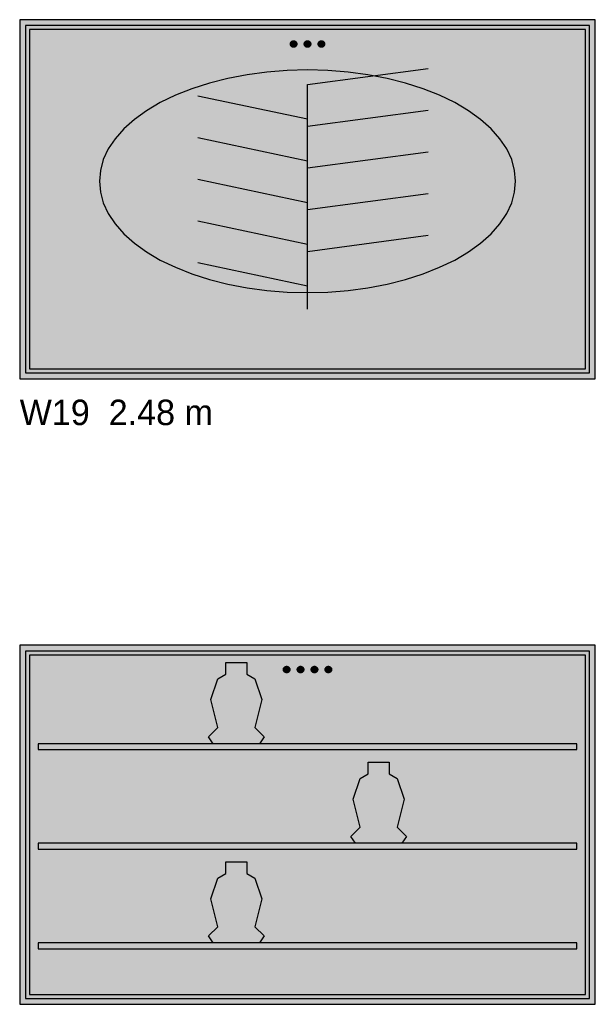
# Model space of a CAD drawing. Header units: metres. Extents: x 0 to 18.5, y -15.3 to 1.8.
# Tile 5 of 17: x 0 to 2.5, y -10.8 to -6.6. Entities that reach past the tile are written whole.
import ezdxf

# ---------------------------------------------------------------- set-up
doc = ezdxf.new("R2010")
doc.units = ezdxf.units.M

# ---------------------------------------------------------------- blocks, each defined once
blk = doc.blocks.new('NC_N1_ELEV_W19')
at = {"true_color": 0xf6f5ef}
h = blk.add_hatch(color=256, dxfattribs=at)
h.dxf.hatch_style = 1
h.paths.add_polyline_path([(2.484, 0), (2.484, 1.55), (0, 1.55), (0, 0)])
h = blk.add_hatch(color=256, dxfattribs=at)
h.dxf.hatch_style = 1
h.paths.add_polyline_path([(2.459, 0.025), (2.459, 1.525), (0.025, 1.525), (0.025, 0.025)])
at = {"true_color": 0xa38246}
h = blk.add_hatch(color=256, dxfattribs=at)
h.dxf.hatch_style = 1
h.paths.add_polyline_path([(1.196, 1.445), (1.1959, 1.4436), (1.1957, 1.4423), (1.1954, 1.4409), (1.1949, 1.4396), (1.1943, 1.4384), (1.1936, 1.4372), (1.1928, 1.4361), (1.1919, 1.4351), (1.1909, 1.4342), (1.1898, 1.4334), (1.1886, 1.4327), (1.1874, 1.4321), (1.1861, 1.4316), (1.1847, 1.4313), (1.1834, 1.4311), (1.182, 1.431), (1.1806, 1.4311), (1.1793, 1.4313), (1.1779, 1.4316), (1.1766, 1.4321), (1.1754, 1.4327), (1.1742, 1.4334), (1.1731, 1.4342), (1.1721, 1.4351), (1.1712, 1.4361), (1.1704, 1.4372), (1.1697, 1.4384), (1.1691, 1.4396), (1.1686, 1.4409), (1.1683, 1.4423), (1.1681, 1.4436), (1.168, 1.445), (1.1681, 1.4464), (1.1683, 1.4477), (1.1686, 1.4491), (1.1691, 1.4504), (1.1697, 1.4516), (1.1704, 1.4528), (1.1712, 1.4539), (1.1721, 1.4549), (1.1731, 1.4558), (1.1742, 1.4566), (1.1754, 1.4573), (1.1766, 1.4579), (1.1779, 1.4584), (1.1793, 1.4587), (1.1806, 1.4589), (1.182, 1.459), (1.1834, 1.4589), (1.1847, 1.4587), (1.1861, 1.4584), (1.1874, 1.4579), (1.1886, 1.4573), (1.1898, 1.4566), (1.1909, 1.4558), (1.1919, 1.4549), (1.1928, 1.4539), (1.1936, 1.4528), (1.1943, 1.4516), (1.1949, 1.4504), (1.1954, 1.4491), (1.1957, 1.4477), (1.1959, 1.4464)])
h = blk.add_hatch(color=256, dxfattribs=at)
h.dxf.hatch_style = 1
h.paths.add_polyline_path([(1.256, 1.445), (1.2559, 1.4436), (1.2557, 1.4423), (1.2554, 1.4409), (1.2549, 1.4396), (1.2543, 1.4384), (1.2536, 1.4372), (1.2528, 1.4361), (1.2519, 1.4351), (1.2509, 1.4342), (1.2498, 1.4334), (1.2486, 1.4327), (1.2474, 1.4321), (1.2461, 1.4316), (1.2447, 1.4313), (1.2434, 1.4311), (1.242, 1.431), (1.2406, 1.4311), (1.2393, 1.4313), (1.2379, 1.4316), (1.2366, 1.4321), (1.2354, 1.4327), (1.2342, 1.4334), (1.2331, 1.4342), (1.2321, 1.4351), (1.2312, 1.4361), (1.2304, 1.4372), (1.2297, 1.4384), (1.2291, 1.4396), (1.2286, 1.4409), (1.2283, 1.4423), (1.2281, 1.4436), (1.228, 1.445), (1.2281, 1.4464), (1.2283, 1.4477), (1.2286, 1.4491), (1.2291, 1.4504), (1.2297, 1.4516), (1.2304, 1.4528), (1.2312, 1.4539), (1.2321, 1.4549), (1.2331, 1.4558), (1.2342, 1.4566), (1.2354, 1.4573), (1.2366, 1.4579), (1.2379, 1.4584), (1.2393, 1.4587), (1.2406, 1.4589), (1.242, 1.459), (1.2434, 1.4589), (1.2447, 1.4587), (1.2461, 1.4584), (1.2474, 1.4579), (1.2486, 1.4573), (1.2498, 1.4566), (1.2509, 1.4558), (1.2519, 1.4549), (1.2528, 1.4539), (1.2536, 1.4528), (1.2543, 1.4516), (1.2549, 1.4504), (1.2554, 1.4491), (1.2557, 1.4477), (1.2559, 1.4464)])
h = blk.add_hatch(color=256, dxfattribs=at)
h.dxf.hatch_style = 1
h.paths.add_polyline_path([(1.316, 1.445), (1.3159, 1.4436), (1.3157, 1.4423), (1.3154, 1.4409), (1.3149, 1.4396), (1.3143, 1.4384), (1.3136, 1.4372), (1.3128, 1.4361), (1.3119, 1.4351), (1.3109, 1.4342), (1.3098, 1.4334), (1.3086, 1.4327), (1.3074, 1.4321), (1.3061, 1.4316), (1.3047, 1.4313), (1.3034, 1.4311), (1.302, 1.431), (1.3006, 1.4311), (1.2993, 1.4313), (1.2979, 1.4316), (1.2966, 1.4321), (1.2954, 1.4327), (1.2942, 1.4334), (1.2931, 1.4342), (1.2921, 1.4351), (1.2912, 1.4361), (1.2904, 1.4372), (1.2897, 1.4384), (1.2891, 1.4396), (1.2886, 1.4409), (1.2883, 1.4423), (1.2881, 1.4436), (1.288, 1.445), (1.2881, 1.4464), (1.2883, 1.4477), (1.2886, 1.4491), (1.2891, 1.4504), (1.2897, 1.4516), (1.2904, 1.4528), (1.2912, 1.4539), (1.2921, 1.4549), (1.2931, 1.4558), (1.2942, 1.4566), (1.2954, 1.4573), (1.2966, 1.4579), (1.2979, 1.4584), (1.2993, 1.4587), (1.3006, 1.4589), (1.302, 1.459), (1.3034, 1.4589), (1.3047, 1.4587), (1.3061, 1.4584), (1.3074, 1.4579), (1.3086, 1.4573), (1.3098, 1.4566), (1.3109, 1.4558), (1.3119, 1.4549), (1.3128, 1.4539), (1.3136, 1.4528), (1.3143, 1.4516), (1.3149, 1.4504), (1.3154, 1.4491), (1.3157, 1.4477), (1.3159, 1.4464)])
at = {"true_color": 0xe1e7e1}
h = blk.add_hatch(color=256, dxfattribs=at)
h.dxf.hatch_style = 1
h.paths.add_polyline_path([(2.1403, 0.8525), (2.136, 0.8996), (2.1231, 0.9462), (2.1016, 0.992), (2.0719, 1.0364), (2.0342, 1.079), (1.9889, 1.1195), (1.9364, 1.1573), (1.8772, 1.1923), (1.8119, 1.2239), (1.7411, 1.252), (1.6655, 1.2763), (1.5858, 1.2964), (1.5028, 1.3123), (1.4173, 1.3238), (1.3301, 1.3307), (1.242, 1.333), (1.1539, 1.3307), (1.0667, 1.3238), (0.9812, 1.3123), (0.8982, 1.2964), (0.8185, 1.2763), (0.7429, 1.252), (0.6721, 1.2239), (0.6068, 1.1923), (0.5476, 1.1573), (0.4951, 1.1195), (0.4498, 1.079), (0.4121, 1.0364), (0.3824, 0.992), (0.3609, 0.9462), (0.348, 0.8996), (0.3437, 0.8525), (0.348, 0.8054), (0.3609, 0.7588), (0.3824, 0.713), (0.4121, 0.6686), (0.4498, 0.626), (0.4951, 0.5855), (0.5476, 0.5477), (0.6068, 0.5127), (0.6721, 0.4811), (0.7429, 0.453), (0.8185, 0.4287), (0.8982, 0.4086), (0.9812, 0.3927), (1.0667, 0.3812), (1.1539, 0.3743), (1.242, 0.372), (1.3301, 0.3743), (1.4173, 0.3812), (1.5028, 0.3927), (1.5858, 0.4086), (1.6655, 0.4287), (1.7411, 0.453), (1.8119, 0.4811), (1.8772, 0.5127), (1.9364, 0.5477), (1.9889, 0.5855), (2.0342, 0.626), (2.0719, 0.6686), (2.1016, 0.713), (2.1231, 0.7588), (2.136, 0.8054)])
at = {"color": 0, "linetype": 'CONTINUOUS', "lineweight": -2, "true_color": 0xa38246}
for points in [[(2.484, 0), (2.484, 1.55), (0, 1.55), (0, 0)], [(2.459, 0.025), (2.459, 1.525), (0.025, 1.525), (0.025, 0.025)], [(2.441, 0.043), (2.441, 1.507), (0.043, 1.507), (0.043, 0.043)], [(2.1403, 0.8525), (2.136, 0.8996), (2.1231, 0.9462), (2.1016, 0.992), (2.0719, 1.0364), (2.0342, 1.079), (1.9889, 1.1195), (1.9364, 1.1573), (1.8772, 1.1923), (1.8119, 1.2239), (1.7411, 1.252), (1.6655, 1.2763), (1.5858, 1.2964), (1.5028, 1.3123), (1.4173, 1.3238), (1.3301, 1.3307), (1.242, 1.333), (1.1539, 1.3307), (1.0667, 1.3238), (0.9812, 1.3123), (0.8982, 1.2964), (0.8185, 1.2763), (0.7429, 1.252), (0.6721, 1.2239), (0.6068, 1.1923), (0.5476, 1.1573), (0.4951, 1.1195), (0.4498, 1.079), (0.4121, 1.0364), (0.3824, 0.992), (0.3609, 0.9462), (0.348, 0.8996), (0.3437, 0.8525), (0.348, 0.8054), (0.3609, 0.7588), (0.3824, 0.713), (0.4121, 0.6686), (0.4498, 0.626), (0.4951, 0.5855), (0.5476, 0.5477), (0.6068, 0.5127), (0.6721, 0.4811), (0.7429, 0.453), (0.8185, 0.4287), (0.8982, 0.4086), (0.9812, 0.3927), (1.0667, 0.3812), (1.1539, 0.3743), (1.242, 0.372), (1.3301, 0.3743), (1.4173, 0.3812), (1.5028, 0.3927), (1.5858, 0.4086), (1.6655, 0.4287), (1.7411, 0.453), (1.8119, 0.4811), (1.8772, 0.5127), (1.9364, 0.5477), (1.9889, 0.5855), (2.0342, 0.626), (2.0719, 0.6686), (2.1016, 0.713), (2.1231, 0.7588), (2.136, 0.8054)]]:
    blk.add_lwpolyline(points, close=True, dxfattribs=at)
at = {"color": 0, "linetype": 'CONTINUOUS', "lineweight": -2}
for points in [[(1.196, 1.445), (1.1959, 1.4436), (1.1957, 1.4423), (1.1954, 1.4409), (1.1949, 1.4396), (1.1943, 1.4384), (1.1936, 1.4372), (1.1928, 1.4361), (1.1919, 1.4351), (1.1909, 1.4342), (1.1898, 1.4334), (1.1886, 1.4327), (1.1874, 1.4321), (1.1861, 1.4316), (1.1847, 1.4313), (1.1834, 1.4311), (1.182, 1.431), (1.1806, 1.4311), (1.1793, 1.4313), (1.1779, 1.4316), (1.1766, 1.4321), (1.1754, 1.4327), (1.1742, 1.4334), (1.1731, 1.4342), (1.1721, 1.4351), (1.1712, 1.4361), (1.1704, 1.4372), (1.1697, 1.4384), (1.1691, 1.4396), (1.1686, 1.4409), (1.1683, 1.4423), (1.1681, 1.4436), (1.168, 1.445), (1.1681, 1.4464), (1.1683, 1.4477), (1.1686, 1.4491), (1.1691, 1.4504), (1.1697, 1.4516), (1.1704, 1.4528), (1.1712, 1.4539), (1.1721, 1.4549), (1.1731, 1.4558), (1.1742, 1.4566), (1.1754, 1.4573), (1.1766, 1.4579), (1.1779, 1.4584), (1.1793, 1.4587), (1.1806, 1.4589), (1.182, 1.459), (1.1834, 1.4589), (1.1847, 1.4587), (1.1861, 1.4584), (1.1874, 1.4579), (1.1886, 1.4573), (1.1898, 1.4566), (1.1909, 1.4558), (1.1919, 1.4549), (1.1928, 1.4539), (1.1936, 1.4528), (1.1943, 1.4516), (1.1949, 1.4504), (1.1954, 1.4491), (1.1957, 1.4477), (1.1959, 1.4464)], [(1.256, 1.445), (1.2559, 1.4436), (1.2557, 1.4423), (1.2554, 1.4409), (1.2549, 1.4396), (1.2543, 1.4384), (1.2536, 1.4372), (1.2528, 1.4361), (1.2519, 1.4351), (1.2509, 1.4342), (1.2498, 1.4334), (1.2486, 1.4327), (1.2474, 1.4321), (1.2461, 1.4316), (1.2447, 1.4313), (1.2434, 1.4311), (1.242, 1.431), (1.2406, 1.4311), (1.2393, 1.4313), (1.2379, 1.4316), (1.2366, 1.4321), (1.2354, 1.4327), (1.2342, 1.4334), (1.2331, 1.4342), (1.2321, 1.4351), (1.2312, 1.4361), (1.2304, 1.4372), (1.2297, 1.4384), (1.2291, 1.4396), (1.2286, 1.4409), (1.2283, 1.4423), (1.2281, 1.4436), (1.228, 1.445), (1.2281, 1.4464), (1.2283, 1.4477), (1.2286, 1.4491), (1.2291, 1.4504), (1.2297, 1.4516), (1.2304, 1.4528), (1.2312, 1.4539), (1.2321, 1.4549), (1.2331, 1.4558), (1.2342, 1.4566), (1.2354, 1.4573), (1.2366, 1.4579), (1.2379, 1.4584), (1.2393, 1.4587), (1.2406, 1.4589), (1.242, 1.459), (1.2434, 1.4589), (1.2447, 1.4587), (1.2461, 1.4584), (1.2474, 1.4579), (1.2486, 1.4573), (1.2498, 1.4566), (1.2509, 1.4558), (1.2519, 1.4549), (1.2528, 1.4539), (1.2536, 1.4528), (1.2543, 1.4516), (1.2549, 1.4504), (1.2554, 1.4491), (1.2557, 1.4477), (1.2559, 1.4464)], [(1.316, 1.445), (1.3159, 1.4436), (1.3157, 1.4423), (1.3154, 1.4409), (1.3149, 1.4396), (1.3143, 1.4384), (1.3136, 1.4372), (1.3128, 1.4361), (1.3119, 1.4351), (1.3109, 1.4342), (1.3098, 1.4334), (1.3086, 1.4327), (1.3074, 1.4321), (1.3061, 1.4316), (1.3047, 1.4313), (1.3034, 1.4311), (1.302, 1.431), (1.3006, 1.4311), (1.2993, 1.4313), (1.2979, 1.4316), (1.2966, 1.4321), (1.2954, 1.4327), (1.2942, 1.4334), (1.2931, 1.4342), (1.2921, 1.4351), (1.2912, 1.4361), (1.2904, 1.4372), (1.2897, 1.4384), (1.2891, 1.4396), (1.2886, 1.4409), (1.2883, 1.4423), (1.2881, 1.4436), (1.288, 1.445), (1.2881, 1.4464), (1.2883, 1.4477), (1.2886, 1.4491), (1.2891, 1.4504), (1.2897, 1.4516), (1.2904, 1.4528), (1.2912, 1.4539), (1.2921, 1.4549), (1.2931, 1.4558), (1.2942, 1.4566), (1.2954, 1.4573), (1.2966, 1.4579), (1.2979, 1.4584), (1.2993, 1.4587), (1.3006, 1.4589), (1.302, 1.459), (1.3034, 1.4589), (1.3047, 1.4587), (1.3061, 1.4584), (1.3074, 1.4579), (1.3086, 1.4573), (1.3098, 1.4566), (1.3109, 1.4558), (1.3119, 1.4549), (1.3128, 1.4539), (1.3136, 1.4528), (1.3143, 1.4516), (1.3149, 1.4504), (1.3154, 1.4491), (1.3157, 1.4477), (1.3159, 1.4464)]]:
    blk.add_lwpolyline(points, close=True, dxfattribs=at)
at = {"color": 0, "linetype": 'CONTINUOUS', "lineweight": -2, "true_color": 0xa38246}
for points in [[(1.242, 0.3), (1.242, 1.27), (1.7621, 1.34)], [(1.242, 0.3), (1.242, 1.09), (1.7621, 1.16)], [(1.242, 0.3), (1.242, 0.91), (1.7621, 0.98)], [(1.242, 0.3), (1.242, 0.73), (1.7621, 0.8)], [(1.242, 0.3), (1.242, 0.55), (1.7621, 0.62)]]:
    blk.add_lwpolyline(points, dxfattribs=at)
at = {"color": 0, "linetype": 'CONTINUOUS', "lineweight": -2, "true_color": 0x778fa0}
for points in [[(1.242, 1.12), (0.7692, 1.22)], [(1.242, 0.94), (0.7692, 1.04)], [(1.242, 0.76), (0.7692, 0.86)], [(1.242, 0.58), (0.7692, 0.68)], [(1.242, 0.4), (0.7692, 0.5)]]:
    blk.add_lwpolyline(points, dxfattribs=at)
blk = doc.blocks.new('NC_N1_ELEV_W25')
at = {"true_color": 0xf6f5ef}
h = blk.add_hatch(color=256, dxfattribs=at)
h.dxf.hatch_style = 1
h.paths.add_polyline_path([(2.484, 0), (2.484, 1.55), (0, 1.55), (0, 0)])
h = blk.add_hatch(color=256, dxfattribs=at)
h.dxf.hatch_style = 1
h.paths.add_polyline_path([(2.459, 0.025), (2.459, 1.525), (0.025, 1.525), (0.025, 0.025)])
h = blk.add_hatch(color=256, dxfattribs=at)
h.dxf.hatch_style = 1
h.paths.add_polyline_path([(0.8347, 1.125), (0.8147, 1.155), (0.8547, 1.195), (0.8247, 1.315), (0.8547, 1.405), (0.8897, 1.425), (0.8897, 1.475), (0.9797, 1.475), (0.9797, 1.425), (1.0147, 1.405), (1.0447, 1.315), (1.0147, 1.195), (1.0547, 1.155), (1.0347, 1.125)])
at = {"true_color": 0xa38246}
h = blk.add_hatch(color=256, dxfattribs=at)
h.dxf.hatch_style = 1
h.paths.add_polyline_path([(1.166, 1.445), (1.1659, 1.4436), (1.1657, 1.4423), (1.1654, 1.4409), (1.1649, 1.4396), (1.1643, 1.4384), (1.1636, 1.4372), (1.1628, 1.4361), (1.1619, 1.4351), (1.1609, 1.4342), (1.1598, 1.4334), (1.1586, 1.4327), (1.1574, 1.4321), (1.1561, 1.4316), (1.1547, 1.4313), (1.1534, 1.4311), (1.152, 1.431), (1.1506, 1.4311), (1.1493, 1.4313), (1.1479, 1.4316), (1.1466, 1.4321), (1.1454, 1.4327), (1.1442, 1.4334), (1.1431, 1.4342), (1.1421, 1.4351), (1.1412, 1.4361), (1.1404, 1.4372), (1.1397, 1.4384), (1.1391, 1.4396), (1.1386, 1.4409), (1.1383, 1.4423), (1.1381, 1.4436), (1.138, 1.445), (1.1381, 1.4464), (1.1383, 1.4477), (1.1386, 1.4491), (1.1391, 1.4504), (1.1397, 1.4516), (1.1404, 1.4528), (1.1412, 1.4539), (1.1421, 1.4549), (1.1431, 1.4558), (1.1442, 1.4566), (1.1454, 1.4573), (1.1466, 1.4579), (1.1479, 1.4584), (1.1493, 1.4587), (1.1506, 1.4589), (1.152, 1.459), (1.1534, 1.4589), (1.1547, 1.4587), (1.1561, 1.4584), (1.1574, 1.4579), (1.1586, 1.4573), (1.1598, 1.4566), (1.1609, 1.4558), (1.1619, 1.4549), (1.1628, 1.4539), (1.1636, 1.4528), (1.1643, 1.4516), (1.1649, 1.4504), (1.1654, 1.4491), (1.1657, 1.4477), (1.1659, 1.4464)])
h = blk.add_hatch(color=256, dxfattribs=at)
h.dxf.hatch_style = 1
h.paths.add_polyline_path([(1.226, 1.445), (1.2259, 1.4436), (1.2257, 1.4423), (1.2254, 1.4409), (1.2249, 1.4396), (1.2243, 1.4384), (1.2236, 1.4372), (1.2228, 1.4361), (1.2219, 1.4351), (1.2209, 1.4342), (1.2198, 1.4334), (1.2186, 1.4327), (1.2174, 1.4321), (1.2161, 1.4316), (1.2147, 1.4313), (1.2134, 1.4311), (1.212, 1.431), (1.2106, 1.4311), (1.2093, 1.4313), (1.2079, 1.4316), (1.2066, 1.4321), (1.2054, 1.4327), (1.2042, 1.4334), (1.2031, 1.4342), (1.2021, 1.4351), (1.2012, 1.4361), (1.2004, 1.4372), (1.1997, 1.4384), (1.1991, 1.4396), (1.1986, 1.4409), (1.1983, 1.4423), (1.1981, 1.4436), (1.198, 1.445), (1.1981, 1.4464), (1.1983, 1.4477), (1.1986, 1.4491), (1.1991, 1.4504), (1.1997, 1.4516), (1.2004, 1.4528), (1.2012, 1.4539), (1.2021, 1.4549), (1.2031, 1.4558), (1.2042, 1.4566), (1.2054, 1.4573), (1.2066, 1.4579), (1.2079, 1.4584), (1.2093, 1.4587), (1.2106, 1.4589), (1.212, 1.459), (1.2134, 1.4589), (1.2147, 1.4587), (1.2161, 1.4584), (1.2174, 1.4579), (1.2186, 1.4573), (1.2198, 1.4566), (1.2209, 1.4558), (1.2219, 1.4549), (1.2228, 1.4539), (1.2236, 1.4528), (1.2243, 1.4516), (1.2249, 1.4504), (1.2254, 1.4491), (1.2257, 1.4477), (1.2259, 1.4464)])
h = blk.add_hatch(color=256, dxfattribs=at)
h.dxf.hatch_style = 1
h.paths.add_polyline_path([(1.286, 1.445), (1.2859, 1.4436), (1.2857, 1.4423), (1.2854, 1.4409), (1.2849, 1.4396), (1.2843, 1.4384), (1.2836, 1.4372), (1.2828, 1.4361), (1.2819, 1.4351), (1.2809, 1.4342), (1.2798, 1.4334), (1.2786, 1.4327), (1.2774, 1.4321), (1.2761, 1.4316), (1.2747, 1.4313), (1.2734, 1.4311), (1.272, 1.431), (1.2706, 1.4311), (1.2693, 1.4313), (1.2679, 1.4316), (1.2666, 1.4321), (1.2654, 1.4327), (1.2642, 1.4334), (1.2631, 1.4342), (1.2621, 1.4351), (1.2612, 1.4361), (1.2604, 1.4372), (1.2597, 1.4384), (1.2591, 1.4396), (1.2586, 1.4409), (1.2583, 1.4423), (1.2581, 1.4436), (1.258, 1.445), (1.2581, 1.4464), (1.2583, 1.4477), (1.2586, 1.4491), (1.2591, 1.4504), (1.2597, 1.4516), (1.2604, 1.4528), (1.2612, 1.4539), (1.2621, 1.4549), (1.2631, 1.4558), (1.2642, 1.4566), (1.2654, 1.4573), (1.2666, 1.4579), (1.2679, 1.4584), (1.2693, 1.4587), (1.2706, 1.4589), (1.272, 1.459), (1.2734, 1.4589), (1.2747, 1.4587), (1.2761, 1.4584), (1.2774, 1.4579), (1.2786, 1.4573), (1.2798, 1.4566), (1.2809, 1.4558), (1.2819, 1.4549), (1.2828, 1.4539), (1.2836, 1.4528), (1.2843, 1.4516), (1.2849, 1.4504), (1.2854, 1.4491), (1.2857, 1.4477), (1.2859, 1.4464)])
h = blk.add_hatch(color=256, dxfattribs=at)
h.dxf.hatch_style = 1
h.paths.add_polyline_path([(1.346, 1.445), (1.3459, 1.4436), (1.3457, 1.4423), (1.3454, 1.4409), (1.3449, 1.4396), (1.3443, 1.4384), (1.3436, 1.4372), (1.3428, 1.4361), (1.3419, 1.4351), (1.3409, 1.4342), (1.3398, 1.4334), (1.3386, 1.4327), (1.3374, 1.4321), (1.3361, 1.4316), (1.3347, 1.4313), (1.3334, 1.4311), (1.332, 1.431), (1.3306, 1.4311), (1.3293, 1.4313), (1.3279, 1.4316), (1.3266, 1.4321), (1.3254, 1.4327), (1.3242, 1.4334), (1.3231, 1.4342), (1.3221, 1.4351), (1.3212, 1.4361), (1.3204, 1.4372), (1.3197, 1.4384), (1.3191, 1.4396), (1.3186, 1.4409), (1.3183, 1.4423), (1.3181, 1.4436), (1.318, 1.445), (1.3181, 1.4464), (1.3183, 1.4477), (1.3186, 1.4491), (1.3191, 1.4504), (1.3197, 1.4516), (1.3204, 1.4528), (1.3212, 1.4539), (1.3221, 1.4549), (1.3231, 1.4558), (1.3242, 1.4566), (1.3254, 1.4573), (1.3266, 1.4579), (1.3279, 1.4584), (1.3293, 1.4587), (1.3306, 1.4589), (1.332, 1.459), (1.3334, 1.4589), (1.3347, 1.4587), (1.3361, 1.4584), (1.3374, 1.4579), (1.3386, 1.4573), (1.3398, 1.4566), (1.3409, 1.4558), (1.3419, 1.4549), (1.3428, 1.4539), (1.3436, 1.4528), (1.3443, 1.4516), (1.3449, 1.4504), (1.3454, 1.4491), (1.3457, 1.4477), (1.3459, 1.4464)])
at = {"true_color": 0xf6f5ef}
h = blk.add_hatch(color=256, dxfattribs=at)
h.dxf.hatch_style = 1
h.paths.add_polyline_path([(1.4493, 0.695), (1.4293, 0.725), (1.4693, 0.765), (1.4393, 0.885), (1.4693, 0.975), (1.5043, 0.995), (1.5043, 1.045), (1.5943, 1.045), (1.5943, 0.995), (1.6293, 0.975), (1.6593, 0.885), (1.6293, 0.765), (1.6693, 0.725), (1.6493, 0.695)])
h = blk.add_hatch(color=256, dxfattribs=at)
h.dxf.hatch_style = 1
h.paths.add_polyline_path([(0.8347, 0.265), (0.8147, 0.295), (0.8547, 0.335), (0.8247, 0.455), (0.8547, 0.545), (0.8897, 0.565), (0.8897, 0.615), (0.9797, 0.615), (0.9797, 0.565), (1.0147, 0.545), (1.0447, 0.455), (1.0147, 0.335), (1.0547, 0.295), (1.0347, 0.265)])
at = {"color": 0, "linetype": 'CONTINUOUS', "lineweight": -2, "true_color": 0xa38246}
for points in [[(2.484, 0), (2.484, 1.55), (0, 1.55), (0, 0)], [(2.459, 0.025), (2.459, 1.525), (0.025, 1.525), (0.025, 0.025)], [(2.441, 0.043), (2.441, 1.507), (0.043, 1.507), (0.043, 0.043)], [(0.8347, 1.125), (0.8147, 1.155), (0.8547, 1.195), (0.8247, 1.315), (0.8547, 1.405), (0.8897, 1.425), (0.8897, 1.475), (0.9797, 1.475), (0.9797, 1.425), (1.0147, 1.405), (1.0447, 1.315), (1.0147, 1.195), (1.0547, 1.155), (1.0347, 1.125)], [(2.404, 1.1), (2.404, 1.125), (0.08, 1.125), (0.08, 1.1)], [(1.4493, 0.695), (1.4293, 0.725), (1.4693, 0.765), (1.4393, 0.885), (1.4693, 0.975), (1.5043, 0.995), (1.5043, 1.045), (1.5943, 1.045), (1.5943, 0.995), (1.6293, 0.975), (1.6593, 0.885), (1.6293, 0.765), (1.6693, 0.725), (1.6493, 0.695)], [(2.404, 0.67), (2.404, 0.695), (0.08, 0.695), (0.08, 0.67)], [(0.8347, 0.265), (0.8147, 0.295), (0.8547, 0.335), (0.8247, 0.455), (0.8547, 0.545), (0.8897, 0.565), (0.8897, 0.615), (0.9797, 0.615), (0.9797, 0.565), (1.0147, 0.545), (1.0447, 0.455), (1.0147, 0.335), (1.0547, 0.295), (1.0347, 0.265)], [(2.404, 0.24), (2.404, 0.265), (0.08, 0.265), (0.08, 0.24)]]:
    blk.add_lwpolyline(points, close=True, dxfattribs=at)
at = {"color": 0, "linetype": 'CONTINUOUS', "lineweight": -2}
for points in [[(1.166, 1.445), (1.1659, 1.4436), (1.1657, 1.4423), (1.1654, 1.4409), (1.1649, 1.4396), (1.1643, 1.4384), (1.1636, 1.4372), (1.1628, 1.4361), (1.1619, 1.4351), (1.1609, 1.4342), (1.1598, 1.4334), (1.1586, 1.4327), (1.1574, 1.4321), (1.1561, 1.4316), (1.1547, 1.4313), (1.1534, 1.4311), (1.152, 1.431), (1.1506, 1.4311), (1.1493, 1.4313), (1.1479, 1.4316), (1.1466, 1.4321), (1.1454, 1.4327), (1.1442, 1.4334), (1.1431, 1.4342), (1.1421, 1.4351), (1.1412, 1.4361), (1.1404, 1.4372), (1.1397, 1.4384), (1.1391, 1.4396), (1.1386, 1.4409), (1.1383, 1.4423), (1.1381, 1.4436), (1.138, 1.445), (1.1381, 1.4464), (1.1383, 1.4477), (1.1386, 1.4491), (1.1391, 1.4504), (1.1397, 1.4516), (1.1404, 1.4528), (1.1412, 1.4539), (1.1421, 1.4549), (1.1431, 1.4558), (1.1442, 1.4566), (1.1454, 1.4573), (1.1466, 1.4579), (1.1479, 1.4584), (1.1493, 1.4587), (1.1506, 1.4589), (1.152, 1.459), (1.1534, 1.4589), (1.1547, 1.4587), (1.1561, 1.4584), (1.1574, 1.4579), (1.1586, 1.4573), (1.1598, 1.4566), (1.1609, 1.4558), (1.1619, 1.4549), (1.1628, 1.4539), (1.1636, 1.4528), (1.1643, 1.4516), (1.1649, 1.4504), (1.1654, 1.4491), (1.1657, 1.4477), (1.1659, 1.4464)], [(1.226, 1.445), (1.2259, 1.4436), (1.2257, 1.4423), (1.2254, 1.4409), (1.2249, 1.4396), (1.2243, 1.4384), (1.2236, 1.4372), (1.2228, 1.4361), (1.2219, 1.4351), (1.2209, 1.4342), (1.2198, 1.4334), (1.2186, 1.4327), (1.2174, 1.4321), (1.2161, 1.4316), (1.2147, 1.4313), (1.2134, 1.4311), (1.212, 1.431), (1.2106, 1.4311), (1.2093, 1.4313), (1.2079, 1.4316), (1.2066, 1.4321), (1.2054, 1.4327), (1.2042, 1.4334), (1.2031, 1.4342), (1.2021, 1.4351), (1.2012, 1.4361), (1.2004, 1.4372), (1.1997, 1.4384), (1.1991, 1.4396), (1.1986, 1.4409), (1.1983, 1.4423), (1.1981, 1.4436), (1.198, 1.445), (1.1981, 1.4464), (1.1983, 1.4477), (1.1986, 1.4491), (1.1991, 1.4504), (1.1997, 1.4516), (1.2004, 1.4528), (1.2012, 1.4539), (1.2021, 1.4549), (1.2031, 1.4558), (1.2042, 1.4566), (1.2054, 1.4573), (1.2066, 1.4579), (1.2079, 1.4584), (1.2093, 1.4587), (1.2106, 1.4589), (1.212, 1.459), (1.2134, 1.4589), (1.2147, 1.4587), (1.2161, 1.4584), (1.2174, 1.4579), (1.2186, 1.4573), (1.2198, 1.4566), (1.2209, 1.4558), (1.2219, 1.4549), (1.2228, 1.4539), (1.2236, 1.4528), (1.2243, 1.4516), (1.2249, 1.4504), (1.2254, 1.4491), (1.2257, 1.4477), (1.2259, 1.4464)], [(1.286, 1.445), (1.2859, 1.4436), (1.2857, 1.4423), (1.2854, 1.4409), (1.2849, 1.4396), (1.2843, 1.4384), (1.2836, 1.4372), (1.2828, 1.4361), (1.2819, 1.4351), (1.2809, 1.4342), (1.2798, 1.4334), (1.2786, 1.4327), (1.2774, 1.4321), (1.2761, 1.4316), (1.2747, 1.4313), (1.2734, 1.4311), (1.272, 1.431), (1.2706, 1.4311), (1.2693, 1.4313), (1.2679, 1.4316), (1.2666, 1.4321), (1.2654, 1.4327), (1.2642, 1.4334), (1.2631, 1.4342), (1.2621, 1.4351), (1.2612, 1.4361), (1.2604, 1.4372), (1.2597, 1.4384), (1.2591, 1.4396), (1.2586, 1.4409), (1.2583, 1.4423), (1.2581, 1.4436), (1.258, 1.445), (1.2581, 1.4464), (1.2583, 1.4477), (1.2586, 1.4491), (1.2591, 1.4504), (1.2597, 1.4516), (1.2604, 1.4528), (1.2612, 1.4539), (1.2621, 1.4549), (1.2631, 1.4558), (1.2642, 1.4566), (1.2654, 1.4573), (1.2666, 1.4579), (1.2679, 1.4584), (1.2693, 1.4587), (1.2706, 1.4589), (1.272, 1.459), (1.2734, 1.4589), (1.2747, 1.4587), (1.2761, 1.4584), (1.2774, 1.4579), (1.2786, 1.4573), (1.2798, 1.4566), (1.2809, 1.4558), (1.2819, 1.4549), (1.2828, 1.4539), (1.2836, 1.4528), (1.2843, 1.4516), (1.2849, 1.4504), (1.2854, 1.4491), (1.2857, 1.4477), (1.2859, 1.4464)], [(1.346, 1.445), (1.3459, 1.4436), (1.3457, 1.4423), (1.3454, 1.4409), (1.3449, 1.4396), (1.3443, 1.4384), (1.3436, 1.4372), (1.3428, 1.4361), (1.3419, 1.4351), (1.3409, 1.4342), (1.3398, 1.4334), (1.3386, 1.4327), (1.3374, 1.4321), (1.3361, 1.4316), (1.3347, 1.4313), (1.3334, 1.4311), (1.332, 1.431), (1.3306, 1.4311), (1.3293, 1.4313), (1.3279, 1.4316), (1.3266, 1.4321), (1.3254, 1.4327), (1.3242, 1.4334), (1.3231, 1.4342), (1.3221, 1.4351), (1.3212, 1.4361), (1.3204, 1.4372), (1.3197, 1.4384), (1.3191, 1.4396), (1.3186, 1.4409), (1.3183, 1.4423), (1.3181, 1.4436), (1.318, 1.445), (1.3181, 1.4464), (1.3183, 1.4477), (1.3186, 1.4491), (1.3191, 1.4504), (1.3197, 1.4516), (1.3204, 1.4528), (1.3212, 1.4539), (1.3221, 1.4549), (1.3231, 1.4558), (1.3242, 1.4566), (1.3254, 1.4573), (1.3266, 1.4579), (1.3279, 1.4584), (1.3293, 1.4587), (1.3306, 1.4589), (1.332, 1.459), (1.3334, 1.4589), (1.3347, 1.4587), (1.3361, 1.4584), (1.3374, 1.4579), (1.3386, 1.4573), (1.3398, 1.4566), (1.3409, 1.4558), (1.3419, 1.4549), (1.3428, 1.4539), (1.3436, 1.4528), (1.3443, 1.4516), (1.3449, 1.4504), (1.3454, 1.4491), (1.3457, 1.4477), (1.3459, 1.4464)]]:
    blk.add_lwpolyline(points, close=True, dxfattribs=at)

msp = doc.modelspace()

# ---------------------------------------------------------------- block references
for name, p in [('NC_N1_ELEV_W19', (0, -8.1)), ('NC_N1_ELEV_W25', (0, -10.8))]:
    msp.add_blockref(name, p)

# ---------------------------------------------------------------- texts
at = {"color": 0}
msp.add_text('W19  2.48 m', height=0.11, dxfattribs=at).set_placement((0, -8.3))

doc.saveas('drawing.dxf')
